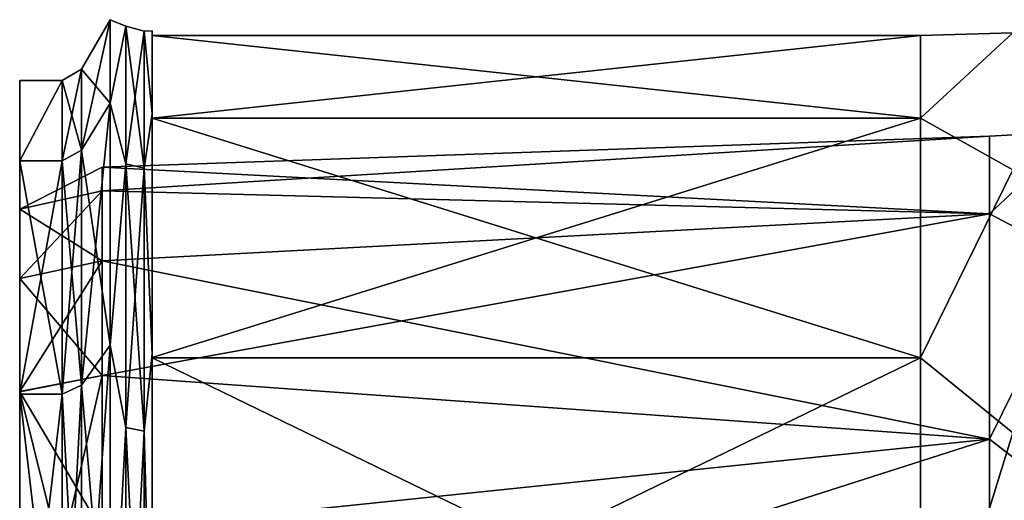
# Model space of a CAD drawing. Extents: x -65 to 0, y -51 to 51.
# Tile 12 of 16: x -65 to -43, y 27 to 38. Entities that reach past the tile are written whole.
import ezdxf

# ---------------------------------------------------------------- set-up
doc = ezdxf.new("R2010")
doc.units = 0
doc.header["$LTSCALE"] = 65.185185
for name, color, linetype in [('11', 7, 'CONTINUOUS'), ('12', 7, 'CONTINUOUS'), ('13', 7, 'CONTINUOUS'), ('16', 7, 'CONTINUOUS'), ('17', 7, 'CONTINUOUS'), ('194', 7, 'CONTINUOUS'), ('20', 7, 'CONTINUOUS'), ('22', 7, 'CONTINUOUS'), ('23', 7, 'CONTINUOUS'), ('26', 7, 'CONTINUOUS'), ('8', 7, 'CONTINUOUS')]:
    doc.layers.add(name, color=color, linetype=linetype)

msp = doc.modelspace()

# ---------------------------------------------------------------- linework, layer by layer
at = {"layer": '11', "linetype": 'CONTINUOUS'}
for points in [[(-45.004, 35.665, 11.588), (-45.004, 37.5), (-62.059, 37.5, 0.011), (-45.004, 35.665, 11.588)], [(-62.059, 35.664, 11.59), (-45.004, 35.665, 11.588), (-62.059, 37.5, 0.011), (-62.059, 35.664, 11.59)], [(-45.004, 37.5), (-45.004, 35.665, -11.588), (-62.059, 35.665, -11.585), (-45.004, 37.5)], [(-62.059, 37.5, 0.011), (-45.004, 37.5), (-62.059, 35.665, -11.585), (-62.059, 37.5, 0.011)], [(-45.004, 30.338, 22.042), (-45.004, 35.665, 11.588), (-62.059, 30.345, 22.032), (-45.004, 30.338, 22.042)], [(-62.059, 30.345, 22.032), (-45.004, 35.665, 11.588), (-62.059, 35.664, 11.59), (-62.059, 30.345, 22.032)], [(-45.004, 35.665, -11.588), (-45.004, 30.338, -22.042), (-62.059, 35.665, -11.585), (-45.004, 35.665, -11.588)], [(-62.059, 35.665, -11.585), (-45.004, 30.338, -22.042), (-62.059, 30.336, -22.045), (-62.059, 35.665, -11.585)], [(-62.059, 22.054, 30.329), (-45.004, 30.338, 22.042), (-62.059, 30.345, 22.032), (-62.059, 22.054, 30.329)], [(-45.004, 22.042, 30.338), (-45.004, 30.338, 22.042), (-62.059, 22.054, 30.329), (-45.004, 22.042, 30.338)], [(-45.004, 30.338, -22.042), (-45.004, 22.042, -30.338), (-62.059, 30.336, -22.045), (-45.004, 30.338, -22.042)], [(-62.059, 30.336, -22.045), (-45.004, 22.042, -30.338), (-62.059, 22.042, -30.338), (-62.059, 30.336, -22.045)]]:
    msp.add_3dface(points, dxfattribs=at)
at = {"layer": '12', "linetype": 'CONTINUOUS'}
for points in [[(-62.059, 37.5, 0.011), (-62.059, 35.665, -11.585), (-62.059, 37.6, -0.011), (-62.059, 37.5, 0.011)], [(-62.059, 35.762, 11.611), (-62.059, 37.5, 0.011), (-62.059, 37.6, -0.011), (-62.059, 35.762, 11.611)], [(-62.059, 37.6, -0.011), (-62.059, 35.665, -11.585), (-62.059, 35.761, -11.616), (-62.059, 37.6, -0.011)], [(-62.059, 35.664, 11.59), (-62.059, 37.5, 0.011), (-62.059, 35.762, 11.611), (-62.059, 35.664, 11.59)], [(-62.059, 30.345, 22.032), (-62.059, 35.664, 11.59), (-62.059, 35.762, 11.611), (-62.059, 30.345, 22.032)], [(-62.059, 30.421, 22.098), (-62.059, 30.345, 22.032), (-62.059, 35.762, 11.611), (-62.059, 30.421, 22.098)], [(-62.059, 35.665, -11.585), (-62.059, 30.336, -22.045), (-62.059, 35.761, -11.616), (-62.059, 35.665, -11.585)], [(-62.059, 35.761, -11.616), (-62.059, 30.336, -22.045), (-62.059, 30.43, -22.086), (-62.059, 35.761, -11.616)], [(-62.059, 30.336, -22.045), (-62.059, 22.042, -30.338), (-62.059, 30.43, -22.086), (-62.059, 30.336, -22.045)], [(-62.059, 30.43, -22.086), (-62.059, 22.042, -30.338), (-62.059, 22.113, -30.41), (-62.059, 30.43, -22.086)], [(-62.059, 22.054, 30.329), (-62.059, 30.345, 22.032), (-62.059, 30.421, 22.098), (-62.059, 22.054, 30.329)], [(-62.059, 22.101, 30.419), (-62.059, 22.054, 30.329), (-62.059, 30.421, 22.098), (-62.059, 22.101, 30.419)]]:
    msp.add_3dface(points, dxfattribs=at)
at = {"layer": '13', "linetype": 'CONTINUOUS'}
for points in [[(-62.646, 37.705, 5.421), (-62.646, 37.705, -5.421), (-62.992, 37.85), (-62.646, 37.705, 5.421)], [(-62.992, 35.997, 11.696), (-62.646, 37.705, 5.421), (-62.992, 37.85), (-62.992, 35.997, 11.696)], [(-62.992, 37.85), (-62.646, 37.705, -5.421), (-62.992, 35.997, -11.696), (-62.992, 37.85)], [(-62.646, 34.65, 15.824), (-62.646, 37.705, 5.421), (-62.992, 35.997, 11.696), (-62.646, 34.65, 15.824)], [(-62.646, 37.705, -5.421), (-62.646, 34.65, -15.824), (-62.992, 35.997, -11.696), (-62.646, 37.705, -5.421)], [(-62.238, 37.596, 5.406), (-62.238, 37.596, -5.406), (-62.646, 37.705, 5.421), (-62.238, 37.596, 5.406)], [(-62.646, 34.65, 15.824), (-62.238, 37.596, 5.406), (-62.646, 37.705, 5.421), (-62.646, 34.65, 15.824)], [(-62.238, 37.596, -5.406), (-62.238, 34.551, -15.779), (-62.646, 37.705, -5.421), (-62.238, 37.596, -5.406)], [(-62.646, 37.705, 5.421), (-62.238, 37.596, -5.406), (-62.646, 37.705, -5.421), (-62.646, 37.705, 5.421)], [(-62.646, 37.705, -5.421), (-62.238, 34.551, -15.779), (-62.646, 34.65, -15.824), (-62.646, 37.705, -5.421)], [(-62.059, 35.762, 11.611), (-62.059, 37.6, -0.011), (-62.238, 37.596, 5.406), (-62.059, 35.762, 11.611)], [(-62.059, 37.6, -0.011), (-62.059, 35.761, -11.616), (-62.238, 37.596, -5.406), (-62.059, 37.6, -0.011)], [(-62.238, 37.596, 5.406), (-62.059, 37.6, -0.011), (-62.238, 37.596, -5.406), (-62.238, 37.596, 5.406)], [(-62.238, 34.551, 15.779), (-62.238, 37.596, 5.406), (-62.646, 34.65, 15.824), (-62.238, 34.551, 15.779)], [(-62.238, 34.551, 15.779), (-62.059, 35.762, 11.611), (-62.238, 37.596, 5.406), (-62.238, 34.551, 15.779)], [(-62.238, 37.596, -5.406), (-62.059, 35.761, -11.616), (-62.238, 34.551, -15.779), (-62.238, 37.596, -5.406)], [(-62.992, 30.621, 22.248), (-62.646, 34.65, 15.824), (-62.992, 35.997, 11.696), (-62.992, 30.621, 22.248)], [(-62.992, 35.997, -11.696), (-62.646, 34.65, -15.824), (-62.992, 30.621, -22.248), (-62.992, 35.997, -11.696)], [(-62.059, 30.421, 22.098), (-62.059, 35.762, 11.611), (-62.238, 34.551, 15.779), (-62.059, 30.421, 22.098)], [(-62.059, 35.761, -11.616), (-62.059, 30.43, -22.086), (-62.238, 34.551, -15.779), (-62.059, 35.761, -11.616)], [(-62.646, 28.788, 24.945), (-62.646, 34.65, 15.824), (-62.992, 30.621, 22.248), (-62.646, 28.788, 24.945)], [(-62.646, 34.65, -15.824), (-62.646, 28.788, -24.945), (-62.992, 30.621, -22.248), (-62.646, 34.65, -15.824)], [(-62.646, 28.788, 24.945), (-62.238, 34.551, 15.779), (-62.646, 34.65, 15.824), (-62.646, 28.788, 24.945)], [(-62.238, 34.551, -15.779), (-62.238, 28.706, -24.874), (-62.646, 34.65, -15.824), (-62.238, 34.551, -15.779)], [(-62.646, 34.65, -15.824), (-62.238, 28.706, -24.874), (-62.646, 28.788, -24.945), (-62.646, 34.65, -15.824)], [(-62.238, 28.706, 24.874), (-62.238, 34.551, 15.779), (-62.646, 28.788, 24.945), (-62.238, 28.706, 24.874)], [(-62.238, 28.706, 24.874), (-62.059, 30.421, 22.098), (-62.238, 34.551, 15.779), (-62.238, 28.706, 24.874)], [(-62.238, 34.551, -15.779), (-62.059, 30.43, -22.086), (-62.238, 28.706, -24.874), (-62.238, 34.551, -15.779)], [(-62.992, 22.248, 30.621), (-62.646, 28.788, 24.945), (-62.992, 30.621, 22.248), (-62.992, 22.248, 30.621)], [(-62.992, 30.621, -22.248), (-62.646, 28.788, -24.945), (-62.992, 22.248, -30.621), (-62.992, 30.621, -22.248)], [(-62.059, 30.43, -22.086), (-62.059, 22.113, -30.41), (-62.238, 28.706, -24.874), (-62.059, 30.43, -22.086)], [(-62.059, 22.101, 30.419), (-62.059, 30.421, 22.098), (-62.238, 28.706, 24.874), (-62.059, 22.101, 30.419)], [(-62.646, 20.594, 32.045), (-62.646, 28.788, 24.945), (-62.992, 22.248, 30.621), (-62.646, 20.594, 32.045)], [(-62.646, 28.788, -24.945), (-62.646, 20.594, -32.045), (-62.992, 22.248, -30.621), (-62.646, 28.788, -24.945)], [(-62.646, 20.594, 32.045), (-62.238, 28.706, 24.874), (-62.646, 28.788, 24.945), (-62.646, 20.594, 32.045)], [(-62.238, 28.706, -24.874), (-62.238, 20.535, -31.953), (-62.646, 28.788, -24.945), (-62.238, 28.706, -24.874)], [(-62.646, 28.788, -24.945), (-62.238, 20.535, -31.953), (-62.646, 20.594, -32.045), (-62.646, 28.788, -24.945)], [(-62.238, 20.535, 31.953), (-62.238, 28.706, 24.874), (-62.646, 20.594, 32.045), (-62.238, 20.535, 31.953)], [(-62.238, 20.535, 31.953), (-62.059, 22.101, 30.419), (-62.238, 28.706, 24.874), (-62.238, 20.535, 31.953)], [(-62.238, 28.706, -24.874), (-62.059, 22.113, -30.41), (-62.238, 20.535, -31.953), (-62.238, 28.706, -24.874)]]:
    msp.add_3dface(points, dxfattribs=at)
at = {"layer": '16', "linetype": 'CONTINUOUS'}
for points in [[(-62.992, 35.997, 11.696), (-62.992, 37.85), (-63.627, 34.951, 11.356), (-62.992, 35.997, 11.696)], [(-62.992, 37.85), (-62.992, 35.997, -11.696), (-63.627, 36.75), (-62.992, 37.85)], [(-63.627, 34.951, 11.356), (-62.992, 37.85), (-63.627, 36.75), (-63.627, 34.951, 11.356)], [(-63.627, 36.75), (-62.992, 35.997, -11.696), (-63.627, 34.951, -11.356), (-63.627, 36.75)], [(-62.992, 30.621, 22.248), (-62.992, 35.997, 11.696), (-63.627, 29.731, 21.601), (-62.992, 30.621, 22.248)], [(-63.627, 29.731, 21.601), (-62.992, 35.997, 11.696), (-63.627, 34.951, 11.356), (-63.627, 29.731, 21.601)], [(-62.992, 35.997, -11.696), (-62.992, 30.621, -22.248), (-63.627, 34.951, -11.356), (-62.992, 35.997, -11.696)], [(-63.627, 34.951, -11.356), (-62.992, 30.621, -22.248), (-63.627, 29.731, -21.601), (-63.627, 34.951, -11.356)], [(-62.992, 22.248, 30.621), (-62.992, 30.621, 22.248), (-63.627, 21.601, 29.731), (-62.992, 22.248, 30.621)], [(-63.627, 21.601, 29.731), (-62.992, 30.621, 22.248), (-63.627, 29.731, 21.601), (-63.627, 21.601, 29.731)], [(-62.992, 30.621, -22.248), (-62.992, 22.248, -30.621), (-63.627, 29.731, -21.601), (-62.992, 30.621, -22.248)], [(-63.627, 29.731, -21.601), (-62.992, 22.248, -30.621), (-63.627, 21.601, -29.731), (-63.627, 29.731, -21.601)]]:
    msp.add_3dface(points, dxfattribs=at)
at = {"layer": '17', "linetype": 'CONTINUOUS'}
for points in [[(-63.627, 34.951, 11.356), (-63.627, 36.75), (-64.06, 34.714, 11.279), (-63.627, 34.951, 11.356)], [(-63.627, 36.75), (-63.627, 34.951, -11.356), (-64.06, 36.5), (-63.627, 36.75)], [(-64.06, 34.714, 11.279), (-63.627, 36.75), (-64.06, 36.5), (-64.06, 34.714, 11.279)], [(-64.06, 36.5), (-63.627, 34.951, -11.356), (-64.06, 34.714, -11.279), (-64.06, 36.5)], [(-63.627, 29.731, 21.601), (-63.627, 34.951, 11.356), (-64.06, 29.529, 21.454), (-63.627, 29.731, 21.601)], [(-64.06, 29.529, 21.454), (-63.627, 34.951, 11.356), (-64.06, 34.714, 11.279), (-64.06, 29.529, 21.454)], [(-63.627, 34.951, -11.356), (-63.627, 29.731, -21.601), (-64.06, 34.714, -11.279), (-63.627, 34.951, -11.356)], [(-64.06, 34.714, -11.279), (-63.627, 29.731, -21.601), (-64.06, 29.529, -21.454), (-64.06, 34.714, -11.279)], [(-63.627, 21.601, 29.731), (-63.627, 29.731, 21.601), (-64.06, 21.454, 29.529), (-63.627, 21.601, 29.731)], [(-64.06, 21.454, 29.529), (-63.627, 29.731, 21.601), (-64.06, 29.529, 21.454), (-64.06, 21.454, 29.529)], [(-63.627, 29.731, -21.601), (-63.627, 21.601, -29.731), (-64.06, 29.529, -21.454), (-63.627, 29.731, -21.601)], [(-64.06, 29.529, -21.454), (-63.627, 21.601, -29.731), (-64.06, 21.454, -29.529), (-64.06, 29.529, -21.454)]]:
    msp.add_3dface(points, dxfattribs=at)
at = {"layer": '194', "linetype": 'CONTINUOUS'}
for points in [[(-64.06, 34.714, 11.279), (-64.06, 36.5), (-65, 34.714, 11.279), (-64.06, 34.714, 11.279)], [(-64.06, 36.5), (-64.06, 34.714, -11.279), (-65, 34.714, -11.276), (-64.06, 36.5)], [(-64.06, 36.5), (-65, 34.714, -11.276), (-65, 36.5, 0.01), (-64.06, 36.5)], [(-64.06, 36.5), (-65, 36.5, 0.01), (-65, 34.714, 11.279), (-64.06, 36.5)], [(-64.06, 29.529, 21.454), (-64.06, 34.714, 11.279), (-65, 29.537, 21.443), (-64.06, 29.529, 21.454)], [(-64.06, 34.714, 11.279), (-65, 34.714, 11.279), (-65, 29.537, 21.443), (-64.06, 34.714, 11.279)], [(-64.06, 34.714, -11.279), (-64.06, 29.529, -21.454), (-65, 34.714, -11.276), (-64.06, 34.714, -11.279)], [(-64.06, 29.529, -21.454), (-65, 29.528, -21.456), (-65, 34.714, -11.276), (-64.06, 29.529, -21.454)], [(-64.06, 29.529, 21.454), (-65, 29.537, 21.443), (-65, 21.464, 29.522), (-64.06, 29.529, 21.454)], [(-64.06, 21.454, 29.529), (-64.06, 29.529, 21.454), (-65, 21.464, 29.522), (-64.06, 21.454, 29.529)], [(-64.06, 29.529, -21.454), (-64.06, 21.454, -29.529), (-65, 29.528, -21.456), (-64.06, 29.529, -21.454)], [(-64.06, 21.454, -29.529), (-65, 21.452, -29.531), (-65, 29.528, -21.456), (-64.06, 21.454, -29.529)]]:
    msp.add_3dface(points, dxfattribs=at)
at = {"layer": '20', "linetype": 'CONTINUOUS'}
for points in [[(-65, 36.5, 0.01), (-65, 34.714, -11.276), (-65, 33.64, -5.932), (-65, 36.5, 0.01)], [(-65, 34.714, 11.279), (-65, 36.5, 0.01), (-65, 33.642, 5.925), (-65, 34.714, 11.279)], [(-65, 33.642, 5.925), (-65, 36.5, 0.01), (-65, 33.64, -5.932), (-65, 33.642, 5.925)], [(-65, 34.714, -11.276), (-65, 29.528, -21.456), (-65, 29.588, -17.071), (-65, 34.714, -11.276)], [(-65, 33.64, -5.932), (-65, 34.714, -11.276), (-65, 29.588, -17.071), (-65, 33.64, -5.932)], [(-65, 29.537, 21.443), (-65, 34.714, 11.279), (-65, 29.58, 17.085), (-65, 29.537, 21.443)], [(-65, 29.58, 17.085), (-65, 34.714, 11.279), (-65, 32.099, 11.684), (-65, 29.58, 17.085)], [(-65, 32.099, 11.684), (-65, 34.714, 11.279), (-65, 33.642, 5.925), (-65, 32.099, 11.684)], [(-65, 29.588, -17.071), (-65, 29.528, -21.456), (-65, 21.968, -26.158), (-65, 29.588, -17.071)], [(-65, 21.957, 26.167), (-65, 29.537, 21.443), (-65, 29.58, 17.085), (-65, 21.957, 26.167)], [(-65, 21.464, 29.522), (-65, 29.537, 21.443), (-65, 21.957, 26.167), (-65, 21.464, 29.522)], [(-65, 29.528, -21.456), (-65, 21.452, -29.531), (-65, 21.968, -26.158), (-65, 29.528, -21.456)]]:
    msp.add_3dface(points, dxfattribs=at)
at = {"layer": '22', "linetype": 'CONTINUOUS'}
for points in [[(-65, 33.642, 5.925), (-65, 33.64, -5.932), (-63.172, 34.575), (-65, 33.642, 5.925)], [(-63.172, 34.05, 6.004), (-65, 33.642, 5.925), (-63.172, 34.575), (-63.172, 34.05, 6.004)], [(-63.172, 34.575), (-65, 33.64, -5.932), (-63.172, 34.05, -6.004), (-63.172, 34.575)], [(-65, 32.099, 11.684), (-65, 33.642, 5.925), (-63.172, 34.05, 6.004), (-65, 32.099, 11.684)], [(-63.172, 32.49, 11.825), (-65, 32.099, 11.684), (-63.172, 34.05, 6.004), (-63.172, 32.49, 11.825)], [(-63.172, 34.05, -6.004), (-65, 33.64, -5.932), (-63.172, 32.49, -11.825), (-63.172, 34.05, -6.004)], [(-65, 33.64, -5.932), (-65, 29.588, -17.071), (-63.172, 32.49, -11.825), (-65, 33.64, -5.932)], [(-63.172, 29.943, 17.288), (-65, 32.099, 11.684), (-63.172, 32.49, 11.825), (-63.172, 29.943, 17.288)], [(-63.172, 32.49, -11.825), (-65, 29.588, -17.071), (-63.172, 29.943, -17.288), (-63.172, 32.49, -11.825)], [(-65, 29.58, 17.085), (-65, 32.099, 11.684), (-63.172, 29.943, 17.288), (-65, 29.58, 17.085)], [(-63.172, 26.486, 22.224), (-65, 29.58, 17.085), (-63.172, 29.943, 17.288), (-63.172, 26.486, 22.224)], [(-65, 29.588, -17.071), (-65, 21.968, -26.158), (-63.172, 29.943, -17.288), (-65, 29.588, -17.071)], [(-63.172, 29.943, -17.288), (-65, 21.968, -26.158), (-63.172, 26.486, -22.224), (-63.172, 29.943, -17.288)], [(-65, 21.957, 26.167), (-65, 29.58, 17.085), (-63.172, 22.224, 26.486), (-65, 21.957, 26.167)], [(-63.172, 22.224, 26.486), (-65, 29.58, 17.085), (-63.172, 26.486, 22.224), (-63.172, 22.224, 26.486)]]:
    msp.add_3dface(points, dxfattribs=at)
at = {"layer": '23', "linetype": 'CONTINUOUS'}
for points in [[(-63.172, 34.575), (-63.172, 34.05, -6.004), (-43.473, 35.263), (-63.172, 34.575)], [(-43.473, 33.537, 10.897), (-63.172, 34.575), (-43.473, 35.263), (-43.473, 33.537, 10.897)], [(-43.473, 35.263), (-63.172, 34.05, -6.004), (-43.473, 33.537, -10.897), (-43.473, 35.263)], [(-63.172, 34.05, 6.004), (-63.172, 34.575), (-43.473, 33.537, 10.897), (-63.172, 34.05, 6.004)], [(-63.172, 32.49, 11.825), (-63.172, 34.05, 6.004), (-43.473, 33.537, 10.897), (-63.172, 32.49, 11.825)], [(-63.172, 34.05, -6.004), (-63.172, 32.49, -11.825), (-43.473, 33.537, -10.897), (-63.172, 34.05, -6.004)], [(-43.473, 28.528, 20.727), (-63.172, 32.49, 11.825), (-43.473, 33.537, 10.897), (-43.473, 28.528, 20.727)], [(-63.172, 32.49, -11.825), (-63.172, 29.943, -17.288), (-43.473, 33.537, -10.897), (-63.172, 32.49, -11.825)], [(-43.473, 33.537, -10.897), (-63.172, 29.943, -17.288), (-43.473, 28.528, -20.727), (-43.473, 33.537, -10.897)], [(-63.172, 29.943, 17.288), (-63.172, 32.49, 11.825), (-43.473, 28.528, 20.727), (-63.172, 29.943, 17.288)], [(-63.172, 26.486, 22.224), (-63.172, 29.943, 17.288), (-43.473, 28.528, 20.727), (-63.172, 26.486, 22.224)], [(-63.172, 29.943, -17.288), (-63.172, 26.486, -22.224), (-43.473, 28.528, -20.727), (-63.172, 29.943, -17.288)], [(-43.473, 20.727, 28.528), (-63.172, 26.486, 22.224), (-43.473, 28.528, 20.727), (-43.473, 20.727, 28.528)], [(-63.172, 26.486, -22.224), (-63.172, 22.224, -26.486), (-43.473, 28.528, -20.727), (-63.172, 26.486, -22.224)], [(-43.473, 28.528, -20.727), (-63.172, 22.224, -26.486), (-43.473, 20.727, -28.528), (-43.473, 28.528, -20.727)]]:
    msp.add_3dface(points, dxfattribs=at)
at = {"layer": '26', "linetype": 'CONTINUOUS'}
for points in [[(-43.473, 33.537, 10.897), (-43.473, 35.263), (-41.511, 35.375, 5.086), (-43.473, 33.537, 10.897)], [(-41.511, 32.509, 14.847), (-43.473, 33.537, 10.897), (-41.511, 35.375, 5.086), (-41.511, 32.509, 14.847)], [(-43.473, 35.263), (-43.473, 33.537, -10.897), (-41.511, 35.375, -5.086), (-43.473, 35.263)], [(-41.511, 35.375, 5.086), (-43.473, 35.263), (-41.511, 35.375, -5.086), (-41.511, 35.375, 5.086)], [(-41.511, 35.375, -5.086), (-43.473, 33.537, -10.897), (-41.511, 32.509, -14.847), (-41.511, 35.375, -5.086)], [(-43.473, 28.528, 20.727), (-43.473, 33.537, 10.897), (-41.511, 32.509, 14.847), (-43.473, 28.528, 20.727)], [(-43.473, 33.537, -10.897), (-43.473, 28.528, -20.727), (-41.511, 32.509, -14.847), (-43.473, 33.537, -10.897)], [(-41.511, 27.01, 23.404), (-43.473, 28.528, 20.727), (-41.511, 32.509, 14.847), (-41.511, 27.01, 23.404)], [(-41.511, 32.509, -14.847), (-43.473, 28.528, -20.727), (-41.511, 27.01, -23.404), (-41.511, 32.509, -14.847)], [(-43.473, 20.727, 28.528), (-43.473, 28.528, 20.727), (-41.511, 27.01, 23.404), (-43.473, 20.727, 28.528)], [(-43.473, 28.528, -20.727), (-43.473, 20.727, -28.528), (-41.511, 27.01, -23.404), (-43.473, 28.528, -20.727)]]:
    msp.add_3dface(points, dxfattribs=at)
at = {"layer": '8', "linetype": 'CONTINUOUS'}
for points in [[(-42.948, 37.556, -5.4), (-42.948, 34.514, -15.762), (-45.004, 35.665, -11.588), (-42.948, 37.556, -5.4)], [(-42.948, 37.556, 5.4), (-42.948, 37.556, -5.4), (-45.004, 37.5), (-42.948, 37.556, 5.4)], [(-45.004, 37.5), (-42.948, 37.556, -5.4), (-45.004, 35.665, -11.588), (-45.004, 37.5)], [(-42.948, 34.514, 15.762), (-42.948, 37.556, 5.4), (-45.004, 35.665, 11.588), (-42.948, 34.514, 15.762)], [(-45.004, 35.665, 11.588), (-42.948, 37.556, 5.4), (-45.004, 37.5), (-45.004, 35.665, 11.588)], [(-45.004, 35.665, -11.588), (-42.948, 34.514, -15.762), (-45.004, 30.338, -22.042), (-45.004, 35.665, -11.588)], [(-45.004, 30.338, 22.042), (-42.948, 34.514, 15.762), (-45.004, 35.665, 11.588), (-45.004, 30.338, 22.042)], [(-42.948, 34.514, -15.762), (-42.948, 28.675, -24.847), (-45.004, 30.338, -22.042), (-42.948, 34.514, -15.762)], [(-42.948, 28.675, 24.847), (-42.948, 34.514, 15.762), (-45.004, 30.338, 22.042), (-42.948, 28.675, 24.847)], [(-45.004, 30.338, -22.042), (-42.948, 28.675, -24.847), (-45.004, 22.042, -30.338), (-45.004, 30.338, -22.042)], [(-45.004, 22.042, 30.338), (-42.948, 28.675, 24.847), (-45.004, 30.338, 22.042), (-45.004, 22.042, 30.338)], [(-42.948, 28.675, -24.847), (-42.948, 20.513, -31.919), (-45.004, 22.042, -30.338), (-42.948, 28.675, -24.847)], [(-42.948, 20.513, 31.919), (-42.948, 28.675, 24.847), (-45.004, 22.042, 30.338), (-42.948, 20.513, 31.919)]]:
    msp.add_3dface(points, dxfattribs=at)

doc.saveas('drawing.dxf')
